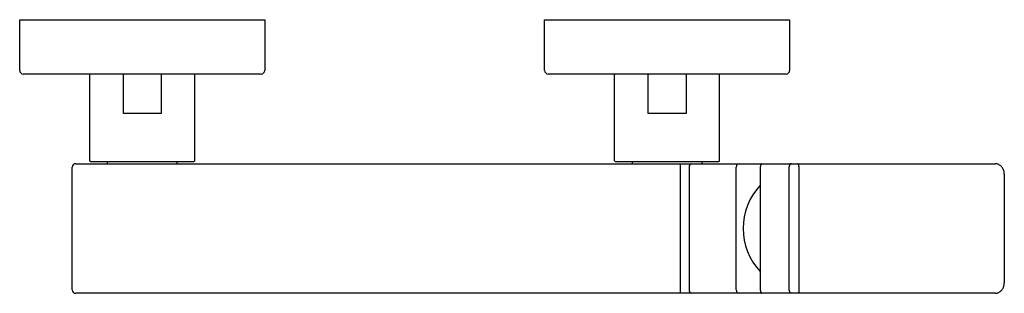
# Model space of a CAD drawing. Header units: millimetres. Extents: x 4007.351 to 4007.632, y 1849.397 to 1849.475.
import ezdxf

# ---------------------------------------------------------------- set-up
doc = ezdxf.new("R2010")
doc.units = ezdxf.units.MM
doc.layers.add('SANINDUSA', color=3, linetype='Continuous')

msp = doc.modelspace()

# ---------------------------------------------------------------- linework, layer by layer
at = {"layer": 'SANINDUSA'}
for p, q in [((4007.350772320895, 1849.460784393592), (4007.350772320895, 1849.475284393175)), ((4007.350772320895, 1849.475284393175), (4007.355772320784, 1849.475284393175)), ((4007.355772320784, 1849.475284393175), (4007.415772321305, 1849.475284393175)), ((4007.415772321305, 1849.475284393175), (4007.420772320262, 1849.475284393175)), ((4007.420772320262, 1849.475284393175), (4007.420772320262, 1849.460784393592)), ((4007.500772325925, 1849.460784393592), (4007.500772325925, 1849.475284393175)), ((4007.500772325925, 1849.475284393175), (4007.505772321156, 1849.475284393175)), ((4007.505772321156, 1849.475284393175), (4007.56577232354, 1849.475284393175)), ((4007.56577232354, 1849.475284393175), (4007.570772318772, 1849.475284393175)), ((4007.570772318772, 1849.475284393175), (4007.570772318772, 1849.460784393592)), ((4007.355772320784, 1849.459784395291), (4007.351772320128, 1849.459784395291)), ((4007.415772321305, 1849.459784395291), (4007.355772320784, 1849.459784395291)), ((4007.37077232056, 1849.435034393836), (4007.37077232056, 1849.459534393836)), ((4007.380387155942, 1849.448534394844), (4007.380387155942, 1849.459534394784)), ((4007.391157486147, 1849.459534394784), (4007.391157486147, 1849.448534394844)), ((4007.400772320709, 1849.435034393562), (4007.40077232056, 1849.459534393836)), ((4007.419772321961, 1849.459784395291), (4007.415772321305, 1849.459784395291)), ((4007.505772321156, 1849.459784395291), (4007.501772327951, 1849.459784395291)), ((4007.56577232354, 1849.459784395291), (4007.505772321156, 1849.459784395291)), ((4007.52077232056, 1849.435034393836), (4007.52077232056, 1849.459534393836)), ((4007.530387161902, 1849.448534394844), (4007.530387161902, 1849.459534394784)), ((4007.541157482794, 1849.459534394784), (4007.541157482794, 1849.448534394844)), ((4007.550772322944, 1849.435034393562), (4007.550772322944, 1849.459534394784)), ((4007.569772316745, 1849.459784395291), (4007.56577232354, 1849.459784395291)), ((4007.391157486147, 1849.448534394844), (4007.380387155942, 1849.448534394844)), ((4007.541157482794, 1849.448534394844), (4007.530387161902, 1849.448534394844)), ((4007.36577232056, 1849.398184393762), (4007.36577232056, 1849.433184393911)), ((4007.366772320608, 1849.434184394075), (4007.539580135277, 1849.434184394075)), ((4007.539580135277, 1849.433184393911), (4007.539580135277, 1849.434184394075)), ((4007.539580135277, 1849.434184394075), (4007.542856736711, 1849.434184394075)), ((4007.539580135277, 1849.398184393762), (4007.539580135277, 1849.433184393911)), ((4007.542037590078, 1849.433184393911), (4007.542037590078, 1849.398184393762)), ((4007.542856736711, 1849.434184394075), (4007.556340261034, 1849.434184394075)), ((4007.555521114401, 1849.398184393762), (4007.555521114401, 1849.433184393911)), ((4007.556340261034, 1849.434184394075), (4007.562854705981, 1849.434184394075)), ((4007.562413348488, 1849.397984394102), (4007.562413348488, 1849.433384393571)), ((4007.562854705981, 1849.434184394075), (4007.571312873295, 1849.434184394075)), ((4007.570657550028, 1849.397984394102), (4007.570657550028, 1849.433384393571)), ((4007.571312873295, 1849.434184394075), (4007.572984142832, 1849.434184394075)), ((4007.572984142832, 1849.434184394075), (4007.629505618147, 1849.434184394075)), ((4007.573442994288, 1849.433384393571), (4007.573442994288, 1849.397984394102)), ((4007.632107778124, 1849.431184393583), (4007.632107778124, 1849.40018439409)), ((4007.539580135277, 1849.397184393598), (4007.539580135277, 1849.398184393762)), ((4007.539580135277, 1849.397184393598), (4007.366772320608, 1849.397184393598)), ((4007.542856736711, 1849.397184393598), (4007.539580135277, 1849.397184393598)), ((4007.556340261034, 1849.397184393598), (4007.542856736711, 1849.397184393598)), ((4007.562854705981, 1849.397184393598), (4007.556340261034, 1849.397184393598)), ((4007.571312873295, 1849.397184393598), (4007.562854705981, 1849.397184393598)), ((4007.572984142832, 1849.397184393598), (4007.571312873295, 1849.397184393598)), ((4007.629505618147, 1849.397184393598), (4007.572984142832, 1849.397184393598))]:
    msp.add_line(p, q, dxfattribs=at)
at = {"layer": 'SANINDUSA', "flags": 128}
for points in [[(4007.573442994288, 1849.433384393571), (4007.573434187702, 1849.433540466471), (4007.573408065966, 1849.43369053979), (4007.573365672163, 1849.433828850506), (4007.573308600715, 1849.433950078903), (4007.573239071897, 1849.434049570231), (4007.573159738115, 1849.434123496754), (4007.573073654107, 1849.434169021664), (4007.572984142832, 1849.434184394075)], [(4007.573442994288, 1849.397984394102), (4007.573434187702, 1849.397828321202), (4007.573408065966, 1849.397678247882), (4007.573365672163, 1849.397539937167), (4007.573308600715, 1849.39741870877), (4007.573239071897, 1849.397319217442), (4007.573159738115, 1849.397245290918), (4007.573073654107, 1849.397199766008), (4007.572984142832, 1849.397184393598)]]:
    msp.add_lwpolyline(points, dxfattribs=at)
at = {"layer": 'SANINDUSA'}
for centre, radius, start, end in [((4007.35177232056, 1849.460784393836), 0.001, 180, 270), ((4007.41977232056, 1849.460784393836), 0.001, 270, 0), ((4007.50177232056, 1849.460784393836), 0.001, 180, 270), ((4007.56977232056, 1849.460784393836), 0.001, 270, 0), ((4007.40052232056, 1849.459534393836), 0.00025, 0, 90), ((4007.52102232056, 1849.459534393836), 0.00025, 90, 180), ((4007.55052232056, 1849.459534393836), 0.00025, 0, 90), ((4007.37102232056, 1849.435034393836), 0.00025, 180, 270), ((4007.40052232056, 1849.435034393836), 0.00025, 270, 0), ((4007.52102232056, 1849.435034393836), 0.00025, 180, 270), ((4007.55052232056, 1849.435034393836), 0.00025, 270, 0), ((4007.36677232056, 1849.433184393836), 0.001, 90, 180), ((4007.37597232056, 1849.434384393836), 0.0001999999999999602, 180, 270), ((4007.39557232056, 1849.434384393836), 0.0002000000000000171, 270, 0), ((4007.52597232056, 1849.434384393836), 0.0001999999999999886, 180, 270), ((4007.542957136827, 1849.433266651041), 0.0009232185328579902, 96.24326985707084, 185.111730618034), ((4007.54557232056, 1849.434384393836), 0.0001999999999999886, 270, 0), ((4007.55644066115, 1849.433266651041), 0.0009232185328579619, 96.24326985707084, 185.111730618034), ((4007.571393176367, 1849.43345020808), 0.00073856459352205, 96.24202831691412, 185.1124873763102), ((4007.575573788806, 1849.415684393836), 0.0180960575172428, 136.656725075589, 223.343274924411), ((4007.36677232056, 1849.398184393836), 0.001, 180, 270), ((4007.542957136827, 1849.398102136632), 0.0009232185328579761, 174.888269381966, 263.7567301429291), ((4007.55644066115, 1849.398102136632), 0.0009232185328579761, 174.888269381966, 263.7567301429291), ((4007.571393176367, 1849.397918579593), 0.0007385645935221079, 174.8875126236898, 263.7579716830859)]:
    msp.add_arc(centre, radius, start, end, dxfattribs=at)
for centre, start_param, end_param in [((4007.562854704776, 1849.433384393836), 0, 1.570796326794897), ((4007.562854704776, 1849.397984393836), 1.570796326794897, 3.141592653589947)]:
    msp.add_ellipse(centre, major_axis=(0, 0.0008000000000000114), ratio=0.5516889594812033, start_param=start_param, end_param=end_param, dxfattribs=at)
for points, knots in [([(4007.380433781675, 1849.459784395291), (4007.380430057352, 1849.459782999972), (4007.380423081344, 1849.459780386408), (4007.380411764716, 1849.459757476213), (4007.380401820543, 1849.459721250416), (4007.380394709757, 1849.459673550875), (4007.380388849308, 1849.459615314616), (4007.380387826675, 1849.459566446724), (4007.380387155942, 1849.459534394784)], [0, 0, 0, 0, 0.1548226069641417, 0.2899973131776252, 0.5006642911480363, 0.6313058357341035, 0.7581773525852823, 0.9999999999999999, 0.9999999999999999, 0.9999999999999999, 0.9999999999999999]), ([(4007.391110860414, 1849.459784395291), (4007.391114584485, 1849.459782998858), (4007.391121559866, 1849.459780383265), (4007.391132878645, 1849.45975747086), (4007.391142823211, 1849.459721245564), (4007.39114993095, 1849.459673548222), (4007.391155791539, 1849.459615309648), (4007.391156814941, 1849.459566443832), (4007.391157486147, 1849.459534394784)], [0, 0, 0, 0, 0.1548446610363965, 0.2900322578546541, 0.5006632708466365, 0.6313179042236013, 0.7581968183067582, 1, 1, 1, 1]), ([(4007.530433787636, 1849.459784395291), (4007.530430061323, 1849.45978300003), (4007.530423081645, 1849.459780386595), (4007.530411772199, 1849.459757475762), (4007.530401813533, 1849.459721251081), (4007.530394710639, 1849.459673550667), (4007.530388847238, 1849.459615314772), (4007.530387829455, 1849.459566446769), (4007.530387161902, 1849.459534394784)], [0, 0, 0, 0, 0.1548239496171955, 0.2899975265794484, 0.5006668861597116, 0.6313072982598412, 0.7581785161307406, 1, 1, 1, 1]), ([(4007.541110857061, 1849.459784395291), (4007.541114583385, 1849.459782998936), (4007.541121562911, 1849.459780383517), (4007.541132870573, 1849.459757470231), (4007.541142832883, 1849.45972124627), (4007.541149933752, 1849.459673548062), (4007.541155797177, 1849.45961530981), (4007.54115681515, 1849.459566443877), (4007.541157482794, 1849.459534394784)], [0, 0, 0, 0, 0.154845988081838, 0.2900316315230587, 0.5006657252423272, 0.6313194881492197, 0.758198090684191, 1, 1, 1, 1]), ([(4007.371022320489, 1849.434784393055), (4007.371070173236, 1849.434784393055), (4007.371168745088, 1849.434784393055), (4007.371989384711, 1849.434784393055), (4007.373350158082, 1849.434784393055), (4007.375268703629, 1849.434784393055), (4007.377626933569, 1849.434784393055), (4007.380270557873, 1849.434784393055), (4007.383019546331, 1849.434784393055), (4007.385772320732, 1849.434784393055), (4007.388525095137, 1849.434784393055), (4007.391274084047, 1849.434784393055), (4007.393917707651, 1849.434784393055), (4007.396275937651, 1849.434784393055), (4007.39819448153, 1849.434784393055), (4007.399555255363, 1849.434784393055), (4007.400375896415, 1849.434784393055), (4007.400474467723, 1849.434784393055), (4007.400522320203, 1849.434784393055)], [0, 0, 0, 0, 0.05825801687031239, 0.1200056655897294, 0.1843204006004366, 0.2499999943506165, 0.3156795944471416, 0.3799943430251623, 0.4417419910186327, 0.4999999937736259, 0.5582580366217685, 0.620005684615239, 0.6843204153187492, 0.7500000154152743, 0.8156795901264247, 0.8799943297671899, 0.9417419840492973, 1, 1, 1, 1]), ([(4007.521022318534, 1849.434784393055), (4007.521070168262, 1849.434784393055), (4007.521168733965, 1849.434784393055), (4007.521989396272, 1849.434784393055), (4007.523350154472, 1849.434784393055), (4007.52526870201, 1849.434784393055), (4007.527626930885, 1849.434784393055), (4007.530270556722, 1849.434784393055), (4007.533019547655, 1849.434784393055), (4007.535772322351, 1849.434784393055), (4007.538525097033, 1849.434784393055), (4007.541274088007, 1849.434784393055), (4007.543917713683, 1849.434784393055), (4007.546275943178, 1849.434784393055), (4007.54819448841, 1849.434784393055), (4007.549555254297, 1849.434784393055), (4007.550375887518, 1849.434784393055), (4007.550474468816, 1849.434784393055), (4007.550522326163, 1849.434784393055)], [0, 0, 0, 0, 0.05825800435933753, 0.1200057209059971, 0.1843203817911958, 0.2499999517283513, 0.3156795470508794, 0.3799942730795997, 0.4417420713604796, 0.5000000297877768, 0.558257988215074, 0.6200057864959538, 0.6843205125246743, 0.7500001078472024, 0.8156796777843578, 0.8799943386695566, 0.941741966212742, 1, 1, 1, 1]), ([(4007.632107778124, 1849.431184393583), (4007.632099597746, 1849.431362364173), (4007.632076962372, 1849.431854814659), (4007.631834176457, 1849.432634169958), (4007.63132521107, 1849.433407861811), (4007.63061703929, 1849.433956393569), (4007.629969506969, 1849.434167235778), (4007.629596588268, 1849.434181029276), (4007.629505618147, 1849.434184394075)], [0, 0, 0, 0, 0.1158011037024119, 0.3204254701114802, 0.5271630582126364, 0.7333040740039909, 0.9349419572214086, 1, 1, 1, 1]), ([(4007.629505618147, 1849.397184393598), (4007.629678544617, 1849.397196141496), (4007.630118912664, 1849.397226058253), (4007.630788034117, 1849.397520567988), (4007.631419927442, 1849.398079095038), (4007.631874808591, 1849.398834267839), (4007.632083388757, 1849.399571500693), (4007.632101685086, 1849.400031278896), (4007.632107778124, 1849.40018439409)], [0, 0, 0, 0, 0.1234506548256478, 0.3143747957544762, 0.5057228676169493, 0.7008662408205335, 0.9003825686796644, 1, 1, 1, 1])]:
    msp.add_open_spline(points, degree=3, knots=knots, dxfattribs=at)
for points in [[(4007.375772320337, 1849.434784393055), (4007.375772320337, 1849.434384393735)], [(4007.39577231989, 1849.434384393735), (4007.39577231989, 1849.434784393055)], [(4007.525772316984, 1849.434784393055), (4007.525772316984, 1849.434384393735)], [(4007.545772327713, 1849.434384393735), (4007.545772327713, 1849.434784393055)]]:
    msp.add_open_spline(points, degree=1, dxfattribs=at)

doc.saveas('drawing.dxf')
